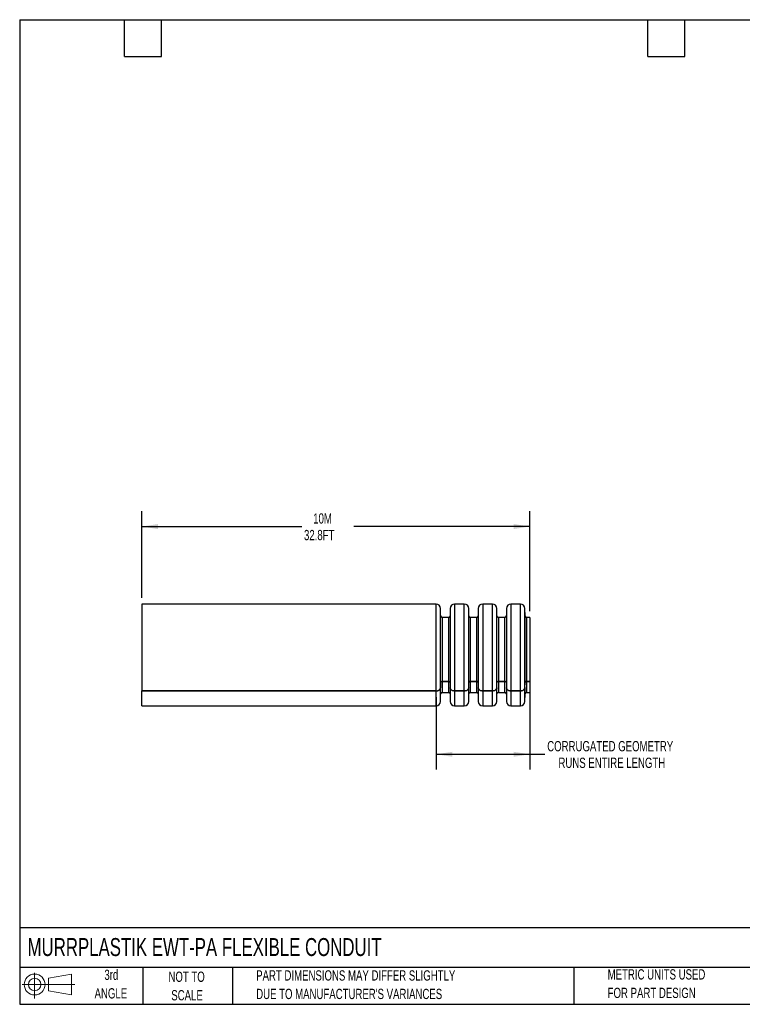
# Model space of a CAD drawing. Header units: millimetres. Extents: x 6 to 273, y 6 to 210.
# Tile 1 of 5: x 6 to 155, y 6 to 210. Entities that reach past the tile are written whole.
import ezdxf

# ---------------------------------------------------------------- set-up
doc = ezdxf.new("R2010")
doc.units = ezdxf.units.MM
doc.layers.add('DIMENSIONS', color=140, linetype='Continuous', lineweight=25)
doc.layers.add('TEXT', color=140, linetype='Continuous', lineweight=25)
doc.layers.add('SLD-DEFPOINTS', color=7, linetype='Continuous')
doc.styles.add('SLDTEXTSTYLE0', font='TXT', dxfattribs={"width": 0.7})
doc.dimstyles.new('SLDDIMSTYLE0', dxfattribs={"dimtxt": 2.158008, "dimasz": 3.302, "dimexe": 0, "dimexo": 0.0625, "dimgap": 0.539502, "dimtad": 0, "dimtih": 1, "dimtoh": 1, "dimrnd": 1e-09, "dimzin": 12, "dimdsep": 46, "dimtxsty": 'SLDTEXTSTYLE0', "dimsah": 1, "dimcen": 0.09, "dimadec": 0, "dimazin": 3, "dimtfac": 1, "dimtofl": 0, "dimtmove": 0, "dimatfit": 3, "dimfxl": 0, "dimfrac": 2, "dimtolj": 1, "dimtzin": 12, "dimarcsym": 0})

# ---------------------------------------------------------------- blocks, each defined once
blk = doc.blocks.new('Block11')
at = {"color": 7, "linetype": 'Continuous', "lineweight": 18}
for p, q in [((2.59, 5.31), (2.59, 0)), ((5.48, 4.17), (10.18, 5.03)), ((5.48, 1.6), (5.48, 4.17)), ((10.18, 5.03), (10.18, 0.73)), ((0, 2.88), (10.87, 2.88)), ((5.48, 1.6), (10.18, 0.73))]:
    blk.add_line(p, q, dxfattribs=at)
for radius in [2.15, 1.29]:
    blk.add_circle((2.59, 2.88), radius, dxfattribs=at)
blk = doc.blocks.new('Block12')
at = {"layer": 'SLD-DEFPOINTS'}
blk.add_blockref('Block11', (0, 0), dxfattribs=at)
blk = doc.blocks.new('SW_NOTE_0_2')
at = {"layer": 'TEXT', "color": 0, "char_height": 2.1167, "attachment_point": 1, "style": 'SLDTEXTSTYLE0'}
for s, insert in [('PART DIMENSIONS MAY DIFFER SLIGHTLY', (0, 2.73)), ("DUE TO MANUFACTURER'S VARIANCES", (0, -1.09))]:
    blk.add_mtext(s, dxfattribs=dict(at, insert=insert))
blk = doc.blocks.new('SW_NOTE_0_3')
at = {"layer": 'TEXT', "color": 0, "char_height": 2.117, "attachment_point": 2, "style": 'SLDTEXTSTYLE0'}
for s, insert in [('NOT TO', (5.26, 2.73)), ('SCALE', (5.35, -1.09))]:
    blk.add_mtext(s, dxfattribs=dict(at, insert=insert))
blk = doc.blocks.new('SW_NOTE_0_4')
at = {"layer": 'TEXT', "color": 0, "char_height": 2.117, "attachment_point": 2, "style": 'SLDTEXTSTYLE0'}
for s, insert in [('3rd', (2.32, 2.73)), ('ANGLE', (2.22, -1.09))]:
    blk.add_mtext(s, dxfattribs=dict(at, insert=insert))
blk = doc.blocks.new('SW_NOTE_0_5')
at = {"layer": 'TEXT', "color": 0, "char_height": 2.1167, "attachment_point": 1, "style": 'SLDTEXTSTYLE0'}
for s, insert in [('METRIC UNITS USED', (0, 2.73)), ('FOR PART DESIGN', (0, -1.09))]:
    blk.add_mtext(s, dxfattribs=dict(at, insert=insert))
blk = doc.blocks.new('_D')
at = {"layer": 'DIMENSIONS'}
for p, q in [((31.54, 90.22), (31.54, 108.13)), ((111.54, 87.47), (111.54, 108.13)), ((31.54, 104.95), (64.5, 104.95)), ((111.54, 104.95), (75.24, 104.95))]:
    blk.add_line(p, q, dxfattribs=at)
for points in [[(31.54, 104.95), (34.84, 104.44), (34.84, 105.46)], [(111.54, 104.95), (108.24, 105.46), (108.24, 104.44)]]:
    blk.add_solid(points, dxfattribs=at)
at = {"layer": 'DIMENSIONS', "char_height": 2.117, "attachment_point": 1, "style": 'SLDTEXTSTYLE0'}
for s, insert in [('10M', (66.88, 107.68)), ('32.8FT', (64.98, 104.25))]:
    blk.add_mtext(s, dxfattribs=dict(at, insert=insert))
blk = doc.blocks.new('_D_1')
at = {"layer": 'DIMENSIONS'}
for p, q in [((111.54, 71.71), (111.54, 54.78)), ((92.25, 69.76), (92.25, 54.78)), ((92.25, 57.95), (111.54, 57.95)), ((111.54, 57.95), (114.66, 57.95))]:
    blk.add_line(p, q, dxfattribs=at)
for points in [[(92.25, 57.95), (95.55, 57.44), (95.55, 58.46)], [(111.54, 57.95), (108.24, 58.46), (108.24, 57.44)]]:
    blk.add_solid(points, dxfattribs=at)
at = {"layer": 'DIMENSIONS', "char_height": 2.1167, "attachment_point": 1, "style": 'SLDTEXTSTYLE0'}
for s, insert in [('CORRUGATED GEOMETRY', (115.14, 60.68)), ('RUNS ENTIRE LENGTH', (117.46, 57.25))]:
    blk.add_mtext(s, dxfattribs=dict(at, insert=insert))

msp = doc.modelspace()

# ---------------------------------------------------------------- linework, layer by layer
for p, q in [((92.245, 88.952), (31.537, 88.952)), ((31.537, 88.952), (31.537, 71.034)), ((92.245, 71.034), (92.245, 88.952)), ((93.159, 86.5), (93.145, 88.06)), ((93.145, 71.665), (93.145, 88.06)), ((95.13, 88.06), (95.116, 86.5)), ((95.13, 88.06), (95.13, 71.665)), ((98.045, 88.952), (96.029, 88.952)), ((96.029, 88.952), (96.029, 71.034)), ((98.045, 71.034), (98.045, 88.952)), ((98.959, 86.5), (98.945, 88.06)), ((98.945, 71.665), (98.945, 88.06)), ((100.93, 88.06), (100.916, 86.5)), ((100.93, 88.06), (100.93, 71.665)), ((103.845, 88.952), (101.829, 88.952)), ((101.829, 88.952), (101.829, 71.034)), ((103.845, 71.034), (103.845, 88.952)), ((104.759, 86.5), (104.745, 88.06)), ((104.745, 71.665), (104.745, 88.06)), ((106.73, 88.06), (106.716, 86.5)), ((106.73, 88.06), (106.73, 71.665)), ((109.645, 88.952), (107.629, 88.952)), ((107.629, 88.952), (107.629, 71.034)), ((109.645, 71.034), (109.645, 88.952)), ((110.559, 86.5), (110.545, 88.06)), ((110.545, 71.665), (110.545, 88.06)), ((93.159, 72.767), (93.159, 86.5)), ((94.816, 86.202), (93.459, 86.202)), ((93.459, 86.202), (93.459, 72.977)), ((94.816, 72.977), (94.816, 86.202)), ((95.116, 86.5), (95.116, 72.767)), ((98.959, 72.767), (98.959, 86.5)), ((100.616, 86.202), (99.259, 86.202)), ((99.259, 86.202), (99.259, 72.977)), ((100.616, 72.977), (100.616, 86.202)), ((100.916, 86.5), (100.916, 72.767)), ((104.759, 72.767), (104.759, 86.5)), ((106.416, 86.202), (105.059, 86.202)), ((105.059, 86.202), (105.059, 72.977)), ((106.416, 72.977), (106.416, 86.202)), ((106.716, 86.5), (106.716, 72.767)), ((110.559, 72.767), (110.559, 86.5)), ((111.537, 86.202), (110.859, 86.202)), ((110.859, 86.202), (110.859, 72.977)), ((111.537, 86.202), (111.537, 72.977)), ((93.159, 72.767), (93.145, 71.665)), ((93.145, 68.845), (93.145, 71.659)), ((93.159, 70.405), (93.159, 71.712)), ((93.459, 72.977), (94.816, 72.977)), ((94.816, 72.972), (93.459, 72.972)), ((93.459, 72.972), (93.459, 70.702)), ((94.816, 70.702), (94.816, 72.972)), ((95.116, 72.767), (95.13, 71.665)), ((95.116, 71.577), (95.116, 70.405)), ((95.13, 71.659), (95.13, 68.845)), ((98.945, 71.665), (98.959, 72.767)), ((98.945, 68.845), (98.945, 71.659)), ((98.959, 70.405), (98.959, 71.712)), ((99.259, 72.977), (100.616, 72.977)), ((100.616, 72.972), (99.259, 72.972)), ((99.259, 72.972), (99.259, 70.702)), ((100.616, 70.702), (100.616, 72.972)), ((100.916, 72.767), (100.93, 71.665)), ((100.916, 71.577), (100.916, 70.405)), ((100.93, 71.659), (100.93, 68.845)), ((104.745, 71.665), (104.759, 72.767)), ((104.745, 68.845), (104.745, 71.659)), ((104.759, 70.405), (104.759, 71.712)), ((105.059, 72.977), (106.416, 72.977)), ((106.416, 72.972), (105.059, 72.972)), ((105.059, 72.972), (105.059, 70.702)), ((106.416, 70.702), (106.416, 72.972)), ((106.716, 72.767), (106.73, 71.665)), ((106.716, 71.577), (106.716, 70.405)), ((106.73, 71.659), (106.73, 68.845)), ((110.545, 71.665), (110.559, 72.767)), ((110.545, 68.845), (110.545, 71.659)), ((110.559, 70.405), (110.559, 71.712)), ((110.859, 72.977), (111.537, 72.977)), ((111.537, 72.972), (110.859, 72.972)), ((110.859, 72.972), (110.859, 70.702)), ((111.537, 72.977), (111.537, 72.972)), ((111.537, 72.972), (111.537, 70.702)), ((31.537, 71.034), (31.537, 71.028)), ((31.537, 71.034), (92.245, 71.034)), ((92.245, 71.028), (31.537, 71.028)), ((31.537, 67.952), (31.537, 71.028)), ((92.245, 67.952), (92.245, 71.028)), ((93.145, 68.845), (93.159, 70.405)), ((93.459, 70.702), (94.816, 70.702)), ((95.116, 70.405), (95.13, 68.845)), ((98.045, 71.034), (96.029, 71.034)), ((96.029, 71.028), (98.045, 71.028)), ((96.029, 71.028), (96.029, 67.952)), ((98.045, 67.952), (98.045, 71.028)), ((98.945, 68.845), (98.959, 70.405)), ((99.259, 70.702), (100.616, 70.702)), ((100.916, 70.405), (100.93, 68.845)), ((103.845, 71.034), (101.829, 71.034)), ((101.829, 71.028), (103.845, 71.028)), ((101.829, 71.028), (101.829, 67.952)), ((103.845, 67.952), (103.845, 71.028)), ((104.745, 68.845), (104.759, 70.405)), ((105.059, 70.702), (106.416, 70.702)), ((106.716, 70.405), (106.73, 68.845)), ((109.645, 71.034), (107.629, 71.034)), ((107.629, 71.028), (109.645, 71.028)), ((107.629, 71.028), (107.629, 67.952)), ((109.645, 67.952), (109.645, 71.028)), ((110.545, 68.845), (110.559, 70.405)), ((110.859, 70.702), (111.537, 70.702)), ((31.537, 67.952), (92.245, 67.952)), ((96.029, 67.952), (98.045, 67.952)), ((101.829, 67.952), (103.845, 67.952)), ((107.629, 67.952), (109.645, 67.952))]:
    msp.add_line(p, q)
for centre, radius, start, end in [((92.245, 88.052), 0.9, 0.5, 90), ((96.029, 88.052), 0.9, 90, 179.5), ((98.045, 88.052), 0.9, 0.5, 90), ((101.829, 88.052), 0.9, 90, 179.5), ((103.845, 88.052), 0.9, 0.5, 90), ((107.629, 88.052), 0.9, 90, 179.5), ((109.645, 88.052), 0.9, 0.5, 90), ((93.459, 86.502), 0.3, 180.5, 270), ((94.816, 86.502), 0.3, 270, 359.5), ((99.259, 86.502), 0.3, 180.5, 270), ((100.616, 86.502), 0.3, 270, 359.5), ((105.059, 86.502), 0.3, 180.5, 270), ((106.416, 86.502), 0.3, 270, 359.5), ((110.859, 86.502), 0.3, 180.5, 270), ((93.459, 70.402), 0.3, 90, 179.5), ((94.816, 70.402), 0.3, 0.5, 90), ((99.259, 70.402), 0.3, 90, 179.5), ((100.616, 70.402), 0.3, 0.5, 90), ((105.059, 70.402), 0.3, 90, 179.5), ((106.416, 70.402), 0.3, 0.5, 90), ((110.859, 70.402), 0.3, 90, 179.5), ((92.245, 68.852), 0.9, 270, 359.5), ((96.029, 68.852), 0.9, 180.5, 270), ((98.045, 68.852), 0.9, 270, 359.5), ((101.829, 68.852), 0.9, 180.5, 270), ((103.845, 68.852), 0.9, 270, 359.5), ((107.629, 68.852), 0.9, 180.5, 270), ((109.645, 68.852), 0.9, 270, 359.5)]:
    msp.add_arc(centre, radius, start, end)
for points, knots in [([(92.245, 71.034), (92.363, 71.034), (92.479, 71.051), (92.696, 71.114), (92.796, 71.16), (93.044, 71.335), (93.143, 71.498), (93.145, 71.665)], [0, 0, 0, 0, 0.25, 0.25, 0.5, 0.5, 1, 1, 1, 1]), ([(92.245, 71.028), (92.363, 71.028), (92.479, 71.044), (92.696, 71.107), (92.796, 71.154), (93.044, 71.328), (93.143, 71.492), (93.145, 71.659)], [0, 0, 0, 0, 0.25, 0.25, 0.5, 0.5, 1, 1, 1, 1]), ([(93.459, 72.977), (93.38, 72.977), (93.303, 72.955), (93.192, 72.877), (93.159, 72.823), (93.159, 72.767)], [0, 0, 0, 0, 0.5, 0.5, 1, 1, 1, 1]), ([(93.182, 72.839), (93.195, 72.858), (93.223, 72.899), (93.299, 72.944), (93.382, 72.969), (93.437, 72.971), (93.459, 72.972)], [0, 0, 0, 0, 0.2535036, 0.5371314, 0.8207592, 1, 1, 1, 1]), ([(95.116, 72.767), (95.115, 72.823), (95.082, 72.877), (94.972, 72.954), (94.895, 72.977), (94.816, 72.977)], [0, 0, 0, 0, 0.5, 0.5, 1, 1, 1, 1]), ([(94.816, 72.972), (94.85, 72.97), (94.917, 72.965), (95.007, 72.93), (95.048, 72.893), (95.068, 72.874)], [0, 0, 0, 0, 0.3363665, 0.6727331, 1, 1, 1, 1]), ([(95.13, 71.665), (95.131, 71.581), (95.155, 71.499), (95.246, 71.347), (95.313, 71.277), (95.561, 71.103), (95.793, 71.034), (96.029, 71.034)], [0, 0, 0, 0, 0.25, 0.25, 0.5, 0.5, 1, 1, 1, 1]), ([(96.029, 71.028), (95.911, 71.028), (95.795, 71.044), (95.578, 71.107), (95.479, 71.154), (95.23, 71.328), (95.132, 71.492), (95.13, 71.659)], [0, 0, 0, 0, 0.25, 0.25, 0.5, 0.5, 1, 1, 1, 1]), ([(98.045, 71.034), (98.163, 71.034), (98.279, 71.051), (98.496, 71.114), (98.596, 71.16), (98.844, 71.335), (98.943, 71.498), (98.945, 71.665)], [0, 0, 0, 0, 0.25, 0.25, 0.5, 0.5, 1, 1, 1, 1]), ([(98.945, 71.659), (98.944, 71.575), (98.92, 71.493), (98.829, 71.34), (98.762, 71.271), (98.513, 71.096), (98.281, 71.028), (98.045, 71.028)], [0, 0, 0, 0, 0.25, 0.25, 0.5, 0.5, 1, 1, 1, 1]), ([(99.259, 72.977), (99.18, 72.977), (99.103, 72.955), (98.992, 72.877), (98.959, 72.823), (98.959, 72.767)], [0, 0, 0, 0, 0.5, 0.5, 1, 1, 1, 1]), ([(98.982, 72.839), (98.995, 72.858), (99.023, 72.899), (99.099, 72.944), (99.182, 72.969), (99.237, 72.971), (99.259, 72.972)], [0, 0, 0, 0, 0.2535036, 0.5371314, 0.8207592, 1, 1, 1, 1]), ([(100.916, 72.767), (100.915, 72.823), (100.882, 72.877), (100.772, 72.954), (100.695, 72.977), (100.616, 72.977)], [0, 0, 0, 0, 0.5, 0.5, 1, 1, 1, 1]), ([(100.616, 72.972), (100.65, 72.97), (100.717, 72.965), (100.807, 72.93), (100.848, 72.893), (100.868, 72.874)], [0, 0, 0, 0, 0.3363665, 0.6727331, 1, 1, 1, 1]), ([(100.93, 71.665), (100.931, 71.581), (100.955, 71.499), (101.046, 71.347), (101.113, 71.277), (101.361, 71.103), (101.593, 71.034), (101.829, 71.034)], [0, 0, 0, 0, 0.25, 0.25, 0.5, 0.5, 1, 1, 1, 1]), ([(101.829, 71.028), (101.711, 71.028), (101.595, 71.044), (101.378, 71.107), (101.279, 71.154), (101.03, 71.328), (100.932, 71.492), (100.93, 71.659)], [0, 0, 0, 0, 0.25, 0.25, 0.5, 0.5, 1, 1, 1, 1]), ([(103.845, 71.034), (103.963, 71.034), (104.079, 71.051), (104.296, 71.114), (104.396, 71.16), (104.644, 71.335), (104.743, 71.498), (104.745, 71.665)], [0, 0, 0, 0, 0.25, 0.25, 0.5, 0.5, 1, 1, 1, 1]), ([(104.745, 71.659), (104.744, 71.575), (104.72, 71.493), (104.629, 71.34), (104.562, 71.271), (104.313, 71.096), (104.081, 71.028), (103.845, 71.028)], [0, 0, 0, 0, 0.25, 0.25, 0.5, 0.5, 1, 1, 1, 1]), ([(105.059, 72.977), (104.98, 72.977), (104.903, 72.955), (104.792, 72.877), (104.759, 72.823), (104.759, 72.767)], [0, 0, 0, 0, 0.5, 0.5, 1, 1, 1, 1]), ([(104.782, 72.839), (104.795, 72.858), (104.823, 72.899), (104.899, 72.944), (104.982, 72.969), (105.037, 72.971), (105.059, 72.972)], [0, 0, 0, 0, 0.25350365, 0.53713141, 0.82075917, 1, 1, 1, 1]), ([(106.716, 72.767), (106.715, 72.823), (106.682, 72.877), (106.572, 72.954), (106.495, 72.977), (106.416, 72.977)], [0, 0, 0, 0, 0.5, 0.5, 1, 1, 1, 1]), ([(106.416, 72.972), (106.45, 72.97), (106.517, 72.965), (106.607, 72.93), (106.648, 72.893), (106.668, 72.874)], [0, 0, 0, 0, 0.3363665, 0.6727331, 1, 1, 1, 1]), ([(106.73, 71.665), (106.731, 71.581), (106.755, 71.499), (106.846, 71.347), (106.913, 71.277), (107.161, 71.103), (107.393, 71.034), (107.629, 71.034)], [0, 0, 0, 0, 0.25, 0.25, 0.5, 0.5, 1, 1, 1, 1]), ([(107.629, 71.028), (107.511, 71.028), (107.395, 71.044), (107.178, 71.107), (107.079, 71.154), (106.83, 71.328), (106.732, 71.492), (106.73, 71.659)], [0, 0, 0, 0, 0.25, 0.25, 0.5, 0.5, 1, 1, 1, 1]), ([(109.645, 71.034), (109.763, 71.034), (109.879, 71.051), (110.096, 71.114), (110.196, 71.16), (110.444, 71.335), (110.543, 71.498), (110.545, 71.665)], [0, 0, 0, 0, 0.25, 0.25, 0.5, 0.5, 1, 1, 1, 1]), ([(110.545, 71.659), (110.544, 71.575), (110.52, 71.493), (110.429, 71.34), (110.362, 71.271), (110.113, 71.096), (109.881, 71.028), (109.645, 71.028)], [0, 0, 0, 0, 0.25, 0.25, 0.5, 0.5, 1, 1, 1, 1]), ([(110.859, 72.977), (110.78, 72.977), (110.703, 72.955), (110.592, 72.877), (110.559, 72.823), (110.559, 72.767)], [0, 0, 0, 0, 0.5, 0.5, 1, 1, 1, 1]), ([(110.582, 72.839), (110.595, 72.858), (110.623, 72.899), (110.699, 72.944), (110.782, 72.969), (110.837, 72.971), (110.859, 72.972)], [0, 0, 0, 0, 0.25350365, 0.53713141, 0.82075917, 1, 1, 1, 1])]:
    msp.add_open_spline(points, degree=3, knots=knots)
at = {"layer": 'TEXT'}
for p, q in [((6.35, 209.55), (273.05, 209.55)), ((6.35, 209.55), (6.35, 6.35)), ((27.94, 201.93), (27.94, 209.55)), ((35.56, 201.93), (35.56, 209.55)), ((135.89, 201.93), (135.89, 209.55)), ((143.51, 201.93), (143.51, 209.55)), ((27.94, 201.93), (35.56, 201.93)), ((135.89, 201.93), (143.51, 201.93)), ((273.05, 22.126), (6.35, 22.126)), ((273.05, 13.97), (6.35, 13.97)), ((31.75, 13.97), (31.75, 6.35)), ((50.212, 13.97), (50.212, 6.35)), ((120.646, 13.97), (120.646, 6.35)), ((6.35, 6.35), (273.05, 6.35))]:
    msp.add_line(p, q, dxfattribs=at)

# ---------------------------------------------------------------- block references
at = {"layer": 'SLD-DEFPOINTS'}
msp.add_blockref('Block12', (6.838, 7.554), dxfattribs=at)
at = {"layer": 'TEXT'}
for name, p in [('SW_NOTE_0_4', (22.932, 10.765)), ('SW_NOTE_0_3', (35.51, 10.37)), ('SW_NOTE_0_2', (55.119, 10.639)), ('SW_NOTE_0_5', (127.604, 10.854))]:
    msp.add_blockref(name, p, dxfattribs=at)

# ---------------------------------------------------------------- texts
at = {"layer": 'TEXT', "insert": (7.966, 20.019), "char_height": 3.70417, "attachment_point": 1, "style": 'SLDTEXTSTYLE0'}
msp.add_mtext('MURRPLASTIK EWT-PA FLEXIBLE CONDUIT', dxfattribs=at)

# ---------------------------------------------------------------- dimensions: what is measured, and where the dimension line sits
at = {"layer": 'DIMENSIONS'}
for base, p1, p2, text, picture, middle in [((111.537, 104.952), (31.537, 88.952), (111.537, 86.202), '10M\\P32.8FT', '_D', (69.866, 104.952)), ((111.537, 57.952), (92.245, 71.034), (111.537, 72.977), 'CORRUGATED GEOMETRY\\PRUNS ENTIRE LENGTH', '_D_1', (133.537, 57.952))]:
    dim = msp.add_linear_dim(base=base, p1=p1, p2=p2, angle=0, text=text, dimstyle='SLDDIMSTYLE0', dxfattribs=at)
    dim.commit()
    dim.dimension.update_dxf_attribs({"geometry": picture, "text_midpoint": middle, "dimtype": 160})

doc.saveas('drawing.dxf')
